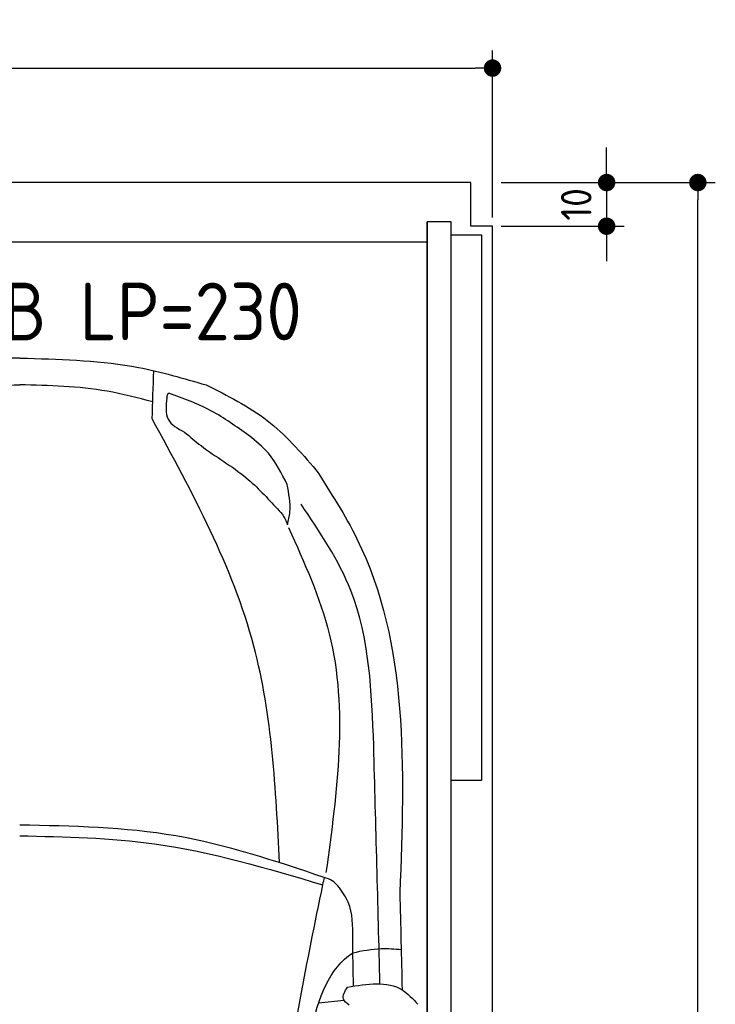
# Model space of a CAD drawing. Header units: millimetres. Extents: x -20 to 3111, y -1049 to 5673.
# Tile 4 of 4: x 1516 to 3111, y 3418 to 5673. Entities that reach past the tile are written whole.
import ezdxf

# ---------------------------------------------------------------- set-up
doc = ezdxf.new("R2010")
doc.units = ezdxf.units.MM
for name, color, linetype in [('4', 3, 'Continuous'), ('5', 3, 'Continuous'), ('car', 1, 'Continuous')]:
    doc.layers.add(name, color=color, linetype=linetype)
doc.styles.get("Standard").update_dxf_attribs({"font": 'ISOCP.SHX'})
doc.dimstyles.new('GEN-ISO', dxfattribs={"dimscale": 20, "dimtxt": 3.5, "dimasz": 2, "dimexe": 2, "dimexo": 1, "dimgap": 1.5, "dimtad": 1, "dimdec": 1, "dimdsep": 46, "dimtxsty": 'STANDARD', "dimblk": 'PUNKT', "dimcen": 2, "dimclrd": 256, "dimclre": 256, "dimclrt": 2, "dimadec": 0, "dimazin": 0, "dimtp": 0.1, "dimtm": 0.1, "dimtfac": 0.71, "dimtdec": 1, "dimtmove": 2, "dimatfit": 3, "dimldrblk": 'PUNKT', "dimfxl": 1, "dimtolj": 1, "dimarcsym": 0})

# ---------------------------------------------------------------- blocks, each defined once
blk = doc.blocks.new('PUNKT')
at = {"layer": '4', "color": 0, "linetype": 'ByBlock'}
blk.add_line((-0.5, 0), (-1, 0), dxfattribs=at)
at = {"layer": '4', "color": 0, "linetype": 'ByBlock', "const_width": 0.5}
blk.add_lwpolyline([(-0.25, 0, 1), (0.25, 0, 1)], format="xyb", close=True, dxfattribs=at)
blk = doc.blocks.new('*D3')
at = {"layer": '5', "lineweight": -2}
for p, q in [((2620, 5300), (3110.6, 5300)), ((3070.6, 40), (3070.6, 5260)), ((2570, 0), (3110.6, 0))]:
    blk.add_line(p, q, dxfattribs=at)
at = {"layer": 'DEFPOINTS', "color": 0}
for p in [(2600, 5300), (3070.6, 5300), (2550, 0)]:
    blk.add_point(p, dxfattribs=at)
at = {"layer": '5', "lineweight": -2, "xscale": 40, "yscale": 40, "zscale": 40}
for p, rotation in [((3070.6, 5300), 90), ((3070.6, 0), 270)]:
    blk.add_blockref('PUNKT', p, dxfattribs=dict(at, rotation=rotation))
at = {"layer": '5', "color": 2, "insert": (3005.6, 2650), "char_height": 70, "attachment_point": 5, "rotation": 90}
blk.add_mtext('\\A1;530', dxfattribs=at)
blk = doc.blocks.new('*D7')
at = {"layer": '5', "lineweight": -2}
for p, q in [((0, 5220), (0, 5602.1)), ((2600, 5220), (2600, 5602.1)), ((40, 5562.1), (2560, 5562.1))]:
    blk.add_line(p, q, dxfattribs=at)
at = {"layer": 'DEFPOINTS', "color": 0}
for p in [(2600, 5562.1), (0, 5200), (2600, 5200)]:
    blk.add_point(p, dxfattribs=at)
at = {"layer": '5', "lineweight": -2, "xscale": 40, "yscale": 40, "zscale": 40, "rotation": 180}
blk.add_blockref('PUNKT', (0, 5562.1), dxfattribs=at)
at = {"layer": '5', "lineweight": -2, "xscale": 40, "yscale": 40, "zscale": 40}
blk.add_blockref('PUNKT', (2600, 5562.1), dxfattribs=at)
at = {"layer": '5', "color": 2, "insert": (1300, 5627.1), "char_height": 70, "attachment_point": 5}
blk.add_mtext('260', dxfattribs=at)
blk = doc.blocks.new('*D8')
at = {"layer": '5', "lineweight": -2}
for p, q in [((2861.5, 5340), (2861.5, 5380)), ((2620, 5300), (2901.5, 5300)), ((2861.5, 5300), (2861.5, 5200)), ((2620, 5200), (2901.5, 5200)), ((2861.5, 5160), (2861.5, 5120))]:
    blk.add_line(p, q, dxfattribs=at)
at = {"layer": 'DEFPOINTS', "color": 0}
for p in [(2600, 5300), (2600, 5200), (2861.5, 5200)]:
    blk.add_point(p, dxfattribs=at)
at = {"layer": '5', "lineweight": -2, "xscale": 40, "yscale": 40, "zscale": 40}
for p, rotation in [((2861.5, 5300), 270), ((2861.5, 5200), 90)]:
    blk.add_blockref('PUNKT', p, dxfattribs=dict(at, rotation=rotation))
at = {"layer": '5', "color": 2, "insert": (2791.9, 5250), "char_height": 70, "attachment_point": 5, "rotation": 90}
blk.add_mtext('\\A1;10', dxfattribs=at)

msp = doc.modelspace()

# ---------------------------------------------------------------- linework, layer by layer
msp.add_line((2450, 5163.5), (150, 5163.5))
msp.add_lwpolyline([(2600, 5200), (2550, 5200), (2550, 5300), (50, 5300), (50, 5200), (0, 5200), (0, 1400), (50, 1400), (50, 0), (2550, 0), (2550, 1400), (2600, 1400)], close=True)
for points in [[(150, 30), (2450, 30), (2450, 5210)], [(2505, 5210), (2450, 5210), (2450, 30), (2477.5, 30)], [(2505, 250), (2505, 5210)], [(2505, 5180), (2575, 5180), (2575, 3930), (2505, 3930)]]:
    msp.add_lwpolyline(points)
at = {"layer": 'car'}
for p, q in [((1516.31, 4897.92), (1498.38, 4897.57)), ((1516.31, 4897.92), (1534.23, 4897.57)), ((2259.98, 3426.8), (2201.4, 3420.43))]:
    msp.add_line(p, q, dxfattribs=at)
for points, knots in [([(1534.23, 4897.57), (1619.79, 4894.9), (1758.97, 4890.56), (1892.25, 4851.43), (1943.58, 4836.36)], [0, 0, 0, 0, 255.3446186, 415.3287853, 415.3287853, 415.3287853, 415.3287853]), ([(1211.43, 4797.64), (1246.08, 4806.69), (1345.72, 4832.72), (1448.96, 4835.18), (1516.31, 4836.79)], [0, 0, 0, 0, 107.1604304, 308.2153593, 308.2153593, 308.2153593, 308.2153593]), ([(1821.18, 4797.63), (1786.53, 4806.68), (1686.89, 4832.72), (1583.65, 4835.18), (1516.31, 4836.79)], [0, 0, 0, 0, 107.1604304, 308.2153593, 308.2153593, 308.2153593, 308.2153593]), ([(1943.58, 4836.36), (1992.47, 4812.05), (2089.22, 4763.94), (2160.21, 4682.51), (2195.33, 4642.22)], [0, 0, 0, 0, 162.017862, 320.6852105, 320.6852105, 320.6852105, 320.6852105]), ([(1853.74, 4806.64), (1851.7, 4788.98), (1847.63, 4753.7), (1878.77, 4736.63), (1894.33, 4728.1)], [0, 0, 0, 0, 48.4832555, 96.8863473, 96.8863473, 96.8863473, 96.8863473]), ([(1853.74, 4806.64), (1853.97, 4809.69), (1854.3, 4813.93), (1857.01, 4817.05), (1857.76, 4817.92)], [0, 0, 0, 0, 8.8064606, 12.2062148, 12.2062148, 12.2062148, 12.2062148]), ([(2041.59, 4720.41), (2013.36, 4740.69), (1956.52, 4781.53), (1890.83, 4805.73), (1857.76, 4817.92)], [0, 0, 0, 0, 103.7623244, 208.9412492, 208.9412492, 208.9412492, 208.9412492]), ([(2111.7, 3742.01), (2103.42, 3910.57), (2085.69, 4271.47), (1912.27, 4589.38), (1819.86, 4758.8)], [0, 0, 0, 0, 499.7846063, 1070.0543498, 1070.0543498, 1070.0543498, 1070.0543498]), ([(1894.33, 4728.1), (1906.72, 4717.62), (1951.36, 4679.9), (2032.45, 4633.84), (2084, 4577.56), (2106.9, 4552.56)], [0, 0, 0, 0, 48.6760331, 175.256414, 276.4430292, 276.4430292, 276.4430292, 276.4430292]), ([(2129.2, 4608.63), (2116.72, 4633.82), (2095.15, 4677.35), (2057.47, 4707.65), (2041.59, 4720.41)], [0, 0, 0, 0, 83.0373225, 143.509417, 143.509417, 143.509417, 143.509417]), ([(2195.33, 4642.22), (2228.84, 4590.14), (2410.87, 4307.25), (2398.04, 3958.09), (2387.58, 3673.22)], [0, 0, 0, 0, 184.2381467, 1000.6887944, 1000.6887944, 1000.6887944, 1000.6887944]), ([(2130.11, 4516.15), (2132.35, 4525.9), (2139.37, 4556.42), (2133.32, 4587.49), (2129.2, 4608.63)], [0, 0, 0, 0, 29.7987836, 93.2814867, 93.2814867, 93.2814867, 93.2814867]), ([(2327.71, 4009.79), (2323.11, 4132.85), (2315.6, 4334.06), (2204.46, 4499.28), (2161.29, 4563.46)], [0, 0, 0, 0, 359.5714781, 587.9451266, 587.9451266, 587.9451266, 587.9451266]), ([(2106.9, 4552.56), (2112.36, 4546.85), (2122.54, 4536.23), (2127.71, 4522.5), (2130.11, 4516.15)], [0, 0, 0, 0, 23.4297378, 43.57791, 43.57791, 43.57791, 43.57791]), ([(2132.27, 4509.72), (2168.67, 4429.49), (2281.38, 4181.06), (2243.77, 3905.81), (2218.3, 3719.45)], [0, 0, 0, 0, 260.8153839, 807.6577707, 807.6577707, 807.6577707, 807.6577707]), ([(2214.13, 3708.3), (2101.77, 3745.84), (1875.32, 3821.5), (1636.57, 3825.99), (1516.29, 3828.25)], [0, 0, 0, 0, 353.1593885, 711.7469693, 711.7469693, 711.7469693, 711.7469693]), ([(1516.29, 3803.72), (1620.02, 3801.57), (1856.32, 3796.69), (2083.2, 3729.21), (2210.49, 3691.36)], [0, 0, 0, 0, 309.9080612, 706.0341419, 706.0341419, 706.0341419, 706.0341419]), ([(2214.13, 3708.3), (2212.92, 3702.65), (2174.02, 3522.04), (2142.18, 3340.01), (2111.34, 3163.66)], [0, 0, 0, 0, 17.3299427, 554.2607171, 554.2607171, 554.2607171, 554.2607171]), ([(2245.7, 3688.96), (2241.57, 3693.13), (2232.65, 3702.12), (2220.6, 3706.14), (2214.13, 3708.3)], [0, 0, 0, 0, 17.3560071, 37.4831907, 37.4831907, 37.4831907, 37.4831907]), ([(2279.46, 3568.35), (2279.7, 3597.31), (2280.06, 3641.63), (2254.54, 3676.79), (2245.7, 3688.96)], [0, 0, 0, 0, 83.6327793, 127.948441, 127.948441, 127.948441, 127.948441]), ([(2280.01, 3535.85), (2301.64, 3540.24), (2338.26, 3547.67), (2375.41, 3544.6), (2390.62, 3543.34)], [0, 0, 0, 0, 65.7646495, 111.3530625, 111.3530625, 111.3530625, 111.3530625]), ([(2138.32, 3098.78), (2152, 3188.25), (2180.95, 3377.6), (2225.2, 3499.78), (2280.01, 3535.85)], [0, 0, 0, 0, 271.1433691, 573.8124327, 573.8124327, 573.8124327, 573.8124327]), ([(2271.18, 3416.02), (2265.64, 3420.44), (2251.84, 3431.46), (2261.5, 3447.46), (2267.28, 3457.04)], [0, 0, 0, 0, 19.0460163, 47.4389508, 47.4389508, 47.4389508, 47.4389508]), ([(2267.28, 3457.04), (2313.08, 3464.42), (2376.69, 3474.67), (2417.31, 3430.15), (2428.68, 3417.69)], [0, 0, 0, 0, 125.6510702, 174.4800659, 174.4800659, 174.4800659, 174.4800659])]:
    msp.add_open_spline(points, degree=3, knots=knots, dxfattribs=at)
for points in [[(1819.86, 4758.8), (1821.11, 4795.55), (1822.36, 4832.3), (1823.61, 4869.05)], [(2341.99, 3464.46), (2337.55, 3646.23), (2332.63, 3828.01), (2327.71, 4009.79)], [(2387.58, 3673.22), (2389.32, 3599.07), (2391.06, 3524.93), (2392.77, 3450.78)], [(2281.29, 3459.27), (2280.68, 3495.63), (2280.07, 3531.99), (2279.46, 3568.35)]]:
    msp.add_open_spline(points, degree=3, dxfattribs=at)

# ---------------------------------------------------------------- texts
msp.add_text('2042 EB LP=230', height=132).set_placement((984.36, 4938.68))

# ---------------------------------------------------------------- dimensions: what is measured, and where the dimension line sits
at = {"layer": '5'}
dim = msp.add_linear_dim(base=(2600, 5562.06), p1=(0, 5200), p2=(2600, 5200), dimstyle='GEN-ISO', override={"dimlfac": 0.1, "dimtolj": 0}, dxfattribs=at)
dim.commit()
dim.dimension.update_dxf_attribs({"geometry": '*D7', "text_midpoint": (1300, 5627.06)})
dim = msp.add_linear_dim(base=(2861.5, 5200), p1=(2600, 5300), p2=(2600, 5200), angle=90, dimstyle='GEN-ISO', override={"dimlfac": 0.1}, dxfattribs=at)
dim.commit()
dim.dimension.update_dxf_attribs({"geometry": '*D8', "text_midpoint": (2791.94, 5250), "dimtype": 160})
dim = msp.add_linear_dim(base=(3070.6, 5300), p1=(2550, 0), p2=(2600, 5300), angle=270, dimstyle='GEN-ISO', override={"dimlfac": 0.1}, dxfattribs=at)
dim.commit()
dim.dimension.update_dxf_attribs({"geometry": '*D3', "text_midpoint": (3005.6, 2650)})

doc.saveas('drawing.dxf')
